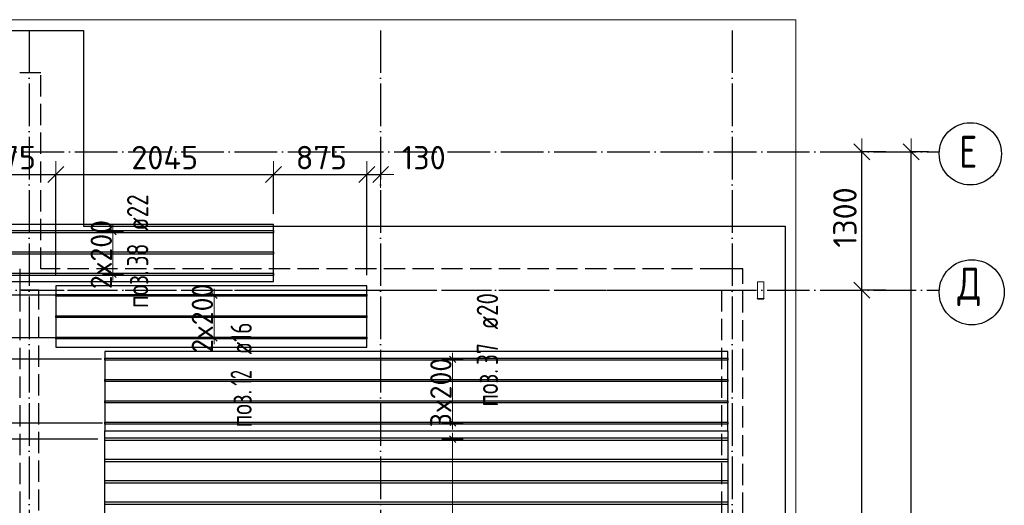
# Model space of a CAD drawing. Header units: millimetres. Extents: x 13527 to 139154, y -122592 to 61893.
# Tile 15 of 130: x 110690 to 119937, y -78120 to -73560. Entities that reach past the tile are written whole.
import ezdxf

# ---------------------------------------------------------------- set-up
doc = ezdxf.new("R2010")
doc.units = ezdxf.units.MM
doc.header["$PDMODE"] = 65
for name, pattern in [('______11', [500, 400, -50, 0, -50]), ('______2', [270, 200, -70]), ('______5', [1100, 800, -100, 100, -100])]:
    doc.linetypes.add(name, pattern=pattern)
for name, color, linetype, lineweight in [('Standard', 7, 'Continuous', 25), ('Размерная линия_ общее', 7, 'Continuous', 13), ('Стальная конструкция_ общее', 7, 'Continuous', 25), ('Стена_ общее', 7, 'Continuous', 35), ('Фундамент_ общее', 7, 'Continuous', 35)]:
    doc.layers.add(name, color=color, linetype=linetype, lineweight=lineweight)
doc.layers.add('Арм.стержн.Доп. Арм верхн.зоны Х', color=7, linetype='Continuous', lineweight=35, true_color=0x8c8cff)
doc.layers.add('Осевая линия_ общее', color=7, linetype='______5', lineweight=13, true_color=0xa0a0a0)
doc.styles.add('ISOCPEUR', font='isocpeur.ttf')
doc.dimstyles.new('DIMSTYLE_16', dxfattribs={"dimtxt": 220, "dimasz": 250, "dimexe": 0, "dimexo": 0, "dimgap": 110, "dimtad": 2, "dimdec": 0, "dimrnd": 1, "dimzin": 12, "dimdsep": 46, "dimtxsty": 'ISOCPEUR', "dimblk1": 'ALL_ML_STRICH', "dimblk2": 'ALL_ML_STRICH', "dimsah": 1, "dimcen": 0, "dimclrd": 7, "dimclre": 256, "dimclrt": 7, "dimadec": 0, "dimazin": 0, "dimtfac": 1, "dimtdec": 0, "dimtix": 1, "dimtmove": 2, "dimatfit": 3, "dimfxl": 0, "dimtzin": 0, "dimlwd": 0, "dimlwe": -3, "dimarcsym": 0})
doc.dimstyles.new('DIMSTYLE_3', dxfattribs={"dimtxt": 220, "dimasz": 250, "dimexe": 0, "dimexo": 0, "dimgap": 110, "dimtad": 2, "dimdec": 0, "dimrnd": 5, "dimzin": 12, "dimdsep": 46, "dimtxsty": 'ISOCPEUR', "dimblk1": 'ALL_ML_STRICH', "dimblk2": 'ALL_ML_STRICH', "dimsah": 1, "dimcen": 0, "dimclrd": 7, "dimclre": 256, "dimclrt": 7, "dimadec": 0, "dimazin": 0, "dimtfac": 1, "dimtdec": 0, "dimtix": 1, "dimtmove": 2, "dimatfit": 3, "dimfxl": 0, "dimtvp": 1.2, "dimtzin": 0, "dimlwd": 0, "dimlwe": -3, "dimarcsym": 0})
doc.dimstyles.new('DIMSTYLE_5', dxfattribs={"dimtxt": 220, "dimasz": 250, "dimexe": 0, "dimexo": 0, "dimgap": 110, "dimtad": 2, "dimdec": 0, "dimrnd": 5, "dimzin": 12, "dimdsep": 46, "dimtxsty": 'ISOCPEUR', "dimblk1": 'ALL_ML_STRICH', "dimblk2": 'ALL_ML_STRICH', "dimsah": 1, "dimcen": 0, "dimclrd": 7, "dimclre": 256, "dimclrt": 7, "dimadec": 0, "dimazin": 0, "dimtfac": 1, "dimtdec": 0, "dimtix": 1, "dimtmove": 2, "dimatfit": 3, "dimfxl": 0, "dimtzin": 0, "dimlwd": 0, "dimlwe": -3, "dimarcsym": 0})

# ---------------------------------------------------------------- blocks, each defined once
blk = doc.blocks.new('СЛОЖНЫЙ_ОБЪЕКТ_4')
at = {"layer": 'Стена_ общее', "color": 9, "linetype": '______2', "lineweight": -3, "true_color": 0xc7c7c7, "transparency": 33554687}
for p, q in [((110890, -74060), (110690, -74060)), ((110890, -75900), (110890, -74060)), ((110690, -75900), (110690, -76100)), ((117280, -75900), (110890, -75900)), ((117480, -75900), (117280, -75900)), ((117480, -89000), (117480, -75900)), ((110690, -76100), (110690, -81000)), ((110870, -76100), (110690, -76100)), ((110870, -76100), (117280, -76100)), ((110870, -81680), (110870, -76100)), ((117280, -76100), (117280, -88800))]:
    blk.add_line(p, q, dxfattribs=at)
blk = doc.blocks.new('ALL_ML_STRICH')
at = {"color": 0, "linetype": 'ByBlock', "lineweight": -2}
for p, q in [((0, -0.5), (0, 0.5)), ((-1, 0), (0.5, 0)), ((-0.3, -0.3), (0.3, 0.3))]:
    blk.add_line(p, q, dxfattribs=at)
blk = doc.blocks.new('*D353')
at = {"layer": 'DEFPOINTS', "color": 7, "linetype": 'Continuous', "lineweight": 13, "transparency": 33554687}
for p in [(111523.1, -77498.9), (109898.7, -81098.9), (111533.2, -81098.9)]:
    blk.add_point(p, dxfattribs=at)
at = {"layer": 'Размерная линия_ общее', "color": 253, "linetype": 'Continuous', "lineweight": -2, "true_color": 0xa0a0a0, "transparency": 33554687}
for p, q in [((111423.1, -77498.9), (109898.7, -77498.9)), ((111433.2, -81098.9), (109898.7, -81098.9))]:
    blk.add_line(p, q, dxfattribs=at)
at = {"layer": 'Размерная линия_ общее', "color": 7, "linetype": 'Continuous', "lineweight": -2, "transparency": 33554687}
blk.add_line((109898.7, -81098.9), (109898.7, -77498.9), dxfattribs=at)
at = {"layer": 'Размерная линия_ общее', "color": 7, "linetype": 'Continuous', "lineweight": 13, "transparency": 33554687, "xscale": 250, "yscale": 250, "zscale": 250}
for p, rotation in [((109898.7, -77498.9), 90), ((109898.7, -81098.9), 270)]:
    blk.add_blockref('ALL_ML_STRICH', p, dxfattribs=dict(at, rotation=rotation))
at = {"layer": 'Размерная линия_ общее', "color": 7, "linetype": 'Continuous', "lineweight": 13, "transparency": 33554687, "insert": (109738.7, -79287.9), "char_height": 220, "width": 880, "attachment_point": 5, "rotation": 90, "style": 'ISOCPEUR'}
blk.add_mtext('\\A1;{3600}', dxfattribs=at)
blk = doc.blocks.new('*D354')
at = {"layer": 'DEFPOINTS', "color": 7, "linetype": 'Continuous', "lineweight": 13, "transparency": 33554687}
for p in [(111566.2, -77347.9), (109898.7, -77498.9), (111523.1, -77498.9)]:
    blk.add_point(p, dxfattribs=at)
at = {"layer": 'Размерная линия_ общее', "color": 253, "linetype": 'Continuous', "lineweight": -2, "true_color": 0xa0a0a0, "transparency": 33554687}
for p, q in [((111466.2, -77347.9), (109898.7, -77347.9)), ((111423.1, -77498.9), (109898.7, -77498.9))]:
    blk.add_line(p, q, dxfattribs=at)
at = {"layer": 'Размерная линия_ общее', "color": 7, "linetype": 'Continuous', "lineweight": -2, "transparency": 33554687}
blk.add_line((109898.7, -77498.9), (109898.7, -77347.9), dxfattribs=at)
at = {"layer": 'Размерная линия_ общее', "color": 7, "linetype": 'Continuous', "lineweight": 13, "transparency": 33554687, "xscale": 250, "yscale": 250, "zscale": 250}
for p, rotation in [((109898.7, -77347.9), 90), ((109898.7, -77498.9), 270)]:
    blk.add_blockref('ALL_ML_STRICH', p, dxfattribs=dict(at, rotation=rotation))
at = {"layer": 'Размерная линия_ общее', "color": 7, "linetype": 'Continuous', "lineweight": 13, "transparency": 33554687, "insert": (109464.9, -77632.5), "char_height": 220, "width": 660, "attachment_point": 5, "rotation": 90, "style": 'ISOCPEUR'}
blk.add_mtext('\\A1;{150}', dxfattribs=at)
blk = doc.blocks.new('*D355')
at = {"layer": 'DEFPOINTS', "color": 7, "linetype": 'Continuous', "lineweight": 13, "transparency": 33554687}
for p in [(111559.5, -76747.9), (109898.7, -77347.9), (111566.2, -77347.9)]:
    blk.add_point(p, dxfattribs=at)
at = {"layer": 'Размерная линия_ общее', "color": 253, "linetype": 'Continuous', "lineweight": -2, "true_color": 0xa0a0a0, "transparency": 33554687}
for p, q in [((111459.5, -76747.9), (109898.7, -76747.9)), ((111466.2, -77347.9), (109898.7, -77347.9))]:
    blk.add_line(p, q, dxfattribs=at)
at = {"layer": 'Размерная линия_ общее', "color": 7, "linetype": 'Continuous', "lineweight": -2, "transparency": 33554687}
blk.add_line((109898.7, -77347.9), (109898.7, -76747.9), dxfattribs=at)
at = {"layer": 'Размерная линия_ общее', "color": 7, "linetype": 'Continuous', "lineweight": 13, "transparency": 33554687, "xscale": 250, "yscale": 250, "zscale": 250}
for p, rotation in [((109898.7, -76747.9), 90), ((109898.7, -77347.9), 270)]:
    blk.add_blockref('ALL_ML_STRICH', p, dxfattribs=dict(at, rotation=rotation))
at = {"layer": 'Размерная линия_ общее', "color": 7, "linetype": 'Continuous', "lineweight": 13, "transparency": 33554687, "insert": (109738.7, -77036.9), "char_height": 220, "width": 660, "attachment_point": 5, "rotation": 90, "style": 'ISOCPEUR'}
blk.add_mtext('\\A1;{600}', dxfattribs=at)
blk = doc.blocks.new('*D356')
at = {"layer": 'DEFPOINTS', "color": 7, "linetype": 'Continuous', "lineweight": 13, "transparency": 33554687}
for p in [(111172.3, -76547.9), (109898.7, -76747.9), (111559.5, -76747.9)]:
    blk.add_point(p, dxfattribs=at)
at = {"layer": 'Размерная линия_ общее', "color": 253, "linetype": 'Continuous', "lineweight": -2, "true_color": 0xa0a0a0, "transparency": 33554687}
for p, q in [((111072.3, -76547.9), (109898.7, -76547.9)), ((111459.5, -76747.9), (109898.7, -76747.9))]:
    blk.add_line(p, q, dxfattribs=at)
at = {"layer": 'Размерная линия_ общее', "color": 7, "linetype": 'Continuous', "lineweight": -2, "transparency": 33554687}
blk.add_line((109898.7, -76747.9), (109898.7, -76547.9), dxfattribs=at)
at = {"layer": 'Размерная линия_ общее', "color": 7, "linetype": 'Continuous', "lineweight": 13, "transparency": 33554687, "xscale": 250, "yscale": 250, "zscale": 250}
for p, rotation in [((109898.7, -76547.9), 90), ((109898.7, -76747.9), 270)]:
    blk.add_blockref('ALL_ML_STRICH', p, dxfattribs=dict(at, rotation=rotation))
at = {"layer": 'Размерная линия_ общее', "color": 7, "linetype": 'Continuous', "lineweight": 13, "transparency": 33554687, "insert": (109386, -76954.8), "char_height": 220, "width": 660, "attachment_point": 5, "rotation": 90, "style": 'ISOCPEUR'}
blk.add_mtext('\\A1;{200}', dxfattribs=at)
blk = doc.blocks.new('*D357')
at = {"layer": 'DEFPOINTS', "color": 7, "linetype": 'Continuous', "lineweight": 13, "transparency": 33554687}
for p in [(111139.2, -76147.9), (109898.7, -76547.9), (111172.3, -76547.9)]:
    blk.add_point(p, dxfattribs=at)
at = {"layer": 'Размерная линия_ общее', "color": 253, "linetype": 'Continuous', "lineweight": -2, "true_color": 0xa0a0a0, "transparency": 33554687}
for p, q in [((111039.2, -76147.9), (109898.7, -76147.9)), ((111072.3, -76547.9), (109898.7, -76547.9))]:
    blk.add_line(p, q, dxfattribs=at)
at = {"layer": 'Размерная линия_ общее', "color": 7, "linetype": 'Continuous', "lineweight": -2, "transparency": 33554687}
blk.add_line((109898.7, -76547.9), (109898.7, -76147.9), dxfattribs=at)
at = {"layer": 'Размерная линия_ общее', "color": 7, "linetype": 'Continuous', "lineweight": 13, "transparency": 33554687, "xscale": 250, "yscale": 250, "zscale": 250}
for p, rotation in [((109898.7, -76147.9), 90), ((109898.7, -76547.9), 270)]:
    blk.add_blockref('ALL_ML_STRICH', p, dxfattribs=dict(at, rotation=rotation))
at = {"layer": 'Размерная линия_ общее', "color": 7, "linetype": 'Continuous', "lineweight": 13, "transparency": 33554687, "insert": (109411.5, -76030.8), "char_height": 220, "width": 660, "attachment_point": 5, "rotation": 90, "style": 'ISOCPEUR'}
blk.add_mtext('\\A1;{400}', dxfattribs=at)
blk = doc.blocks.new('*D358')
at = {"layer": 'DEFPOINTS', "color": 7, "linetype": 'Continuous', "lineweight": 13, "transparency": 33554687}
for p in [(110263.3, -75950), (109898.7, -76147.9), (111139.2, -76147.9)]:
    blk.add_point(p, dxfattribs=at)
at = {"layer": 'Размерная линия_ общее', "color": 253, "linetype": 'Continuous', "lineweight": -2, "true_color": 0xa0a0a0, "transparency": 33554687}
for p, q in [((110163.3, -75950), (109898.7, -75950)), ((111039.2, -76147.9), (109898.7, -76147.9))]:
    blk.add_line(p, q, dxfattribs=at)
at = {"layer": 'Размерная линия_ общее', "color": 7, "linetype": 'Continuous', "lineweight": -2, "transparency": 33554687}
blk.add_line((109898.7, -76147.9), (109898.7, -75950), dxfattribs=at)
at = {"layer": 'Размерная линия_ общее', "color": 7, "linetype": 'Continuous', "lineweight": 13, "transparency": 33554687, "xscale": 250, "yscale": 250, "zscale": 250}
for p, rotation in [((109898.7, -75950), 90), ((109898.7, -76147.9), 270)]:
    blk.add_blockref('ALL_ML_STRICH', p, dxfattribs=dict(at, rotation=rotation))
at = {"layer": 'Размерная линия_ общее', "color": 7, "linetype": 'Continuous', "lineweight": 13, "transparency": 33554687, "insert": (109426.1, -75325.3), "char_height": 220, "width": 660, "attachment_point": 5, "rotation": 90, "style": 'ISOCPEUR'}
blk.add_mtext('\\A1;{200}', dxfattribs=at)
blk = doc.blocks.new('*D360')
at = {"layer": 'DEFPOINTS', "color": 7, "linetype": 'Continuous', "lineweight": 13, "transparency": 33554687}
for p in [(110154.2, -75014.9), (110154.2, -75482), (111029.6, -76059.8)]:
    blk.add_point(p, dxfattribs=at)
at = {"layer": 'Размерная линия_ общее', "color": 253, "linetype": 'Continuous', "lineweight": -2, "true_color": 0xa0a0a0, "transparency": 33554687}
for p, q in [((110154.2, -75382), (110154.2, -75014.9)), ((111029.6, -75959.8), (111029.6, -75014.9))]:
    blk.add_line(p, q, dxfattribs=at)
at = {"layer": 'Размерная линия_ общее', "color": 7, "linetype": 'Continuous', "lineweight": -2, "transparency": 33554687}
blk.add_line((110154.2, -75014.9), (111029.6, -75014.9), dxfattribs=at)
at = {"layer": 'Размерная линия_ общее', "color": 7, "linetype": 'Continuous', "lineweight": 13, "transparency": 33554687, "xscale": 250, "yscale": 250, "zscale": 250, "rotation": 180}
blk.add_blockref('ALL_ML_STRICH', (110154.2, -75014.9), dxfattribs=at)
at = {"layer": 'Размерная линия_ общее', "color": 7, "linetype": 'Continuous', "lineweight": 13, "transparency": 33554687, "xscale": 250, "yscale": 250, "zscale": 250}
blk.add_blockref('ALL_ML_STRICH', (111029.6, -75014.9), dxfattribs=at)
at = {"layer": 'Размерная линия_ общее', "color": 7, "linetype": 'Continuous', "lineweight": 13, "transparency": 33554687, "insert": (110602.9, -74854.9), "char_height": 220, "width": 660, "attachment_point": 5, "style": 'ISOCPEUR'}
blk.add_mtext('\\A1;{875}', dxfattribs=at)
blk = doc.blocks.new('*D361')
at = {"layer": 'DEFPOINTS', "color": 7, "linetype": 'Continuous', "lineweight": 13, "transparency": 33554687}
for p in [(111029.6, -75014.9), (113074.2, -75482), (111029.6, -76059.8)]:
    blk.add_point(p, dxfattribs=at)
at = {"layer": 'Размерная линия_ общее', "color": 253, "linetype": 'Continuous', "lineweight": -2, "true_color": 0xa0a0a0, "transparency": 33554687}
for p, q in [((111029.6, -75959.8), (111029.6, -75014.9)), ((113074.2, -75382), (113074.2, -75014.9))]:
    blk.add_line(p, q, dxfattribs=at)
at = {"layer": 'Размерная линия_ общее', "color": 7, "linetype": 'Continuous', "lineweight": -2, "transparency": 33554687}
blk.add_line((111029.6, -75014.9), (113074.2, -75014.9), dxfattribs=at)
at = {"layer": 'Размерная линия_ общее', "color": 7, "linetype": 'Continuous', "lineweight": 13, "transparency": 33554687, "xscale": 250, "yscale": 250, "zscale": 250, "rotation": 180}
blk.add_blockref('ALL_ML_STRICH', (111029.6, -75014.9), dxfattribs=at)
at = {"layer": 'Размерная линия_ общее', "color": 7, "linetype": 'Continuous', "lineweight": 13, "transparency": 33554687, "xscale": 250, "yscale": 250, "zscale": 250}
blk.add_blockref('ALL_ML_STRICH', (113074.2, -75014.9), dxfattribs=at)
at = {"layer": 'Размерная линия_ общее', "color": 7, "linetype": 'Continuous', "lineweight": 13, "transparency": 33554687, "insert": (112051.9, -74854.9), "char_height": 220, "width": 880, "attachment_point": 5, "style": 'ISOCPEUR'}
blk.add_mtext('\\A1;{2045}', dxfattribs=at)
blk = doc.blocks.new('*D362')
at = {"layer": 'DEFPOINTS', "color": 7, "linetype": 'Continuous', "lineweight": 13, "transparency": 33554687}
for p in [(113074.2, -75014.9), (113074.2, -75482), (113949.6, -76059.8)]:
    blk.add_point(p, dxfattribs=at)
at = {"layer": 'Размерная линия_ общее', "color": 253, "linetype": 'Continuous', "lineweight": -2, "true_color": 0xa0a0a0, "transparency": 33554687}
for p, q in [((113074.2, -75382), (113074.2, -75014.9)), ((113949.6, -75959.8), (113949.6, -75014.9))]:
    blk.add_line(p, q, dxfattribs=at)
at = {"layer": 'Размерная линия_ общее', "color": 7, "linetype": 'Continuous', "lineweight": -2, "transparency": 33554687}
blk.add_line((113074.2, -75014.9), (113949.6, -75014.9), dxfattribs=at)
at = {"layer": 'Размерная линия_ общее', "color": 7, "linetype": 'Continuous', "lineweight": 13, "transparency": 33554687, "xscale": 250, "yscale": 250, "zscale": 250, "rotation": 180}
blk.add_blockref('ALL_ML_STRICH', (113074.2, -75014.9), dxfattribs=at)
at = {"layer": 'Размерная линия_ общее', "color": 7, "linetype": 'Continuous', "lineweight": 13, "transparency": 33554687, "xscale": 250, "yscale": 250, "zscale": 250}
blk.add_blockref('ALL_ML_STRICH', (113949.6, -75014.9), dxfattribs=at)
at = {"layer": 'Размерная линия_ общее', "color": 7, "linetype": 'Continuous', "lineweight": 13, "transparency": 33554687, "insert": (113522.9, -74854.9), "char_height": 220, "width": 660, "attachment_point": 5, "style": 'ISOCPEUR'}
blk.add_mtext('\\A1;{875}', dxfattribs=at)
blk = doc.blocks.new('*D363')
at = {"layer": 'DEFPOINTS', "color": 7, "linetype": 'Continuous', "lineweight": 13, "transparency": 33554687}
for p in [(114080, -74942.4), (113949.6, -75014.9), (113949.6, -76059.8)]:
    blk.add_point(p, dxfattribs=at)
at = {"layer": 'Размерная линия_ общее', "color": 253, "linetype": 'Continuous', "lineweight": -2, "true_color": 0xa0a0a0, "transparency": 33554687}
for p, q in [((113949.6, -75959.8), (113949.6, -75014.9)), ((114080, -75014.9), (114080, -75014.9))]:
    blk.add_line(p, q, dxfattribs=at)
at = {"layer": 'Размерная линия_ общее', "color": 7, "linetype": 'Continuous', "lineweight": -2, "transparency": 33554687}
blk.add_line((113949.6, -75014.9), (114080, -75014.9), dxfattribs=at)
at = {"layer": 'Размерная линия_ общее', "color": 7, "linetype": 'Continuous', "lineweight": 13, "transparency": 33554687, "xscale": 250, "yscale": 250, "zscale": 250, "rotation": 180}
blk.add_blockref('ALL_ML_STRICH', (113949.6, -75014.9), dxfattribs=at)
at = {"layer": 'Размерная линия_ общее', "color": 7, "linetype": 'Continuous', "lineweight": 13, "transparency": 33554687, "xscale": 250, "yscale": 250, "zscale": 250}
blk.add_blockref('ALL_ML_STRICH', (114080, -75014.9), dxfattribs=at)
at = {"layer": 'Размерная линия_ общее', "color": 7, "linetype": 'Continuous', "lineweight": 13, "transparency": 33554687, "insert": (114483.8, -74855.8), "char_height": 220, "width": 660, "attachment_point": 5, "style": 'ISOCPEUR'}
blk.add_mtext('\\A1;{130}', dxfattribs=at)
blk = doc.blocks.new('*D631')
at = {"layer": 'DEFPOINTS', "color": 7, "linetype": 'Continuous', "lineweight": 13, "transparency": 33554687}
for p in [(118845.4, -76100), (118600, -81600), (118845.4, -81600)]:
    blk.add_point(p, dxfattribs=at)
at = {"layer": 'Размерная линия_ общее', "color": 253, "linetype": 'Continuous', "lineweight": -2, "true_color": 0xa0a0a0, "transparency": 33554687}
for p, q in [((118825.4, -76100), (118600, -76100)), ((118825.4, -81600), (118600, -81600))]:
    blk.add_line(p, q, dxfattribs=at)
at = {"layer": 'Размерная линия_ общее', "color": 7, "linetype": 'Continuous', "lineweight": -2, "transparency": 33554687}
blk.add_line((118600, -81600), (118600, -76100), dxfattribs=at)
at = {"layer": 'Размерная линия_ общее', "color": 7, "linetype": 'Continuous', "lineweight": 13, "transparency": 33554687, "xscale": 250, "yscale": 250, "zscale": 250}
for p, rotation in [((118600, -76100), 90), ((118600, -81600), 270)]:
    blk.add_blockref('ALL_ML_STRICH', p, dxfattribs=dict(at, rotation=rotation))
at = {"layer": 'Размерная линия_ общее', "color": 7, "linetype": 'Continuous', "lineweight": 13, "transparency": 33554687, "insert": (118440, -78839), "char_height": 220, "width": 880, "attachment_point": 5, "rotation": 90, "style": 'ISOCPEUR'}
blk.add_mtext('\\A1;{5500}', dxfattribs=at)
blk = doc.blocks.new('*D632')
at = {"layer": 'DEFPOINTS', "color": 7, "linetype": 'Continuous', "lineweight": 13, "transparency": 33554687}
for p in [(118845.4, -74800), (118600, -76100), (118845.4, -76100)]:
    blk.add_point(p, dxfattribs=at)
at = {"layer": 'Размерная линия_ общее', "color": 253, "linetype": 'Continuous', "lineweight": -2, "true_color": 0xa0a0a0, "transparency": 33554687}
for p, q in [((118825.4, -74800), (118600, -74800)), ((118825.4, -76100), (118600, -76100))]:
    blk.add_line(p, q, dxfattribs=at)
at = {"layer": 'Размерная линия_ общее', "color": 7, "linetype": 'Continuous', "lineweight": -2, "transparency": 33554687}
blk.add_line((118600, -76100), (118600, -74800), dxfattribs=at)
at = {"layer": 'Размерная линия_ общее', "color": 7, "linetype": 'Continuous', "lineweight": 13, "transparency": 33554687, "xscale": 250, "yscale": 250, "zscale": 250}
for p, rotation in [((118600, -74800), 90), ((118600, -76100), 270)]:
    blk.add_blockref('ALL_ML_STRICH', p, dxfattribs=dict(at, rotation=rotation))
at = {"layer": 'Размерная линия_ общее', "color": 7, "linetype": 'Continuous', "lineweight": 13, "transparency": 33554687, "insert": (118440, -75417), "char_height": 220, "width": 880, "attachment_point": 5, "rotation": 90, "style": 'ISOCPEUR'}
blk.add_mtext('\\A1;{1300}', dxfattribs=at)
blk = doc.blocks.new('*D633')
at = {"layer": 'DEFPOINTS', "color": 7, "linetype": 'Continuous', "lineweight": 13, "transparency": 33554687}
for p in [(119325.4, -74800), (119061.2, -90000), (119325.4, -90000)]:
    blk.add_point(p, dxfattribs=at)
at = {"layer": 'Размерная линия_ общее', "color": 253, "linetype": 'Continuous', "lineweight": -2, "true_color": 0xa0a0a0, "transparency": 33554687}
for p, q in [((119225.4, -74800), (119061.2, -74800)), ((119225.4, -90000), (119061.2, -90000))]:
    blk.add_line(p, q, dxfattribs=at)
at = {"layer": 'Размерная линия_ общее', "color": 7, "linetype": 'Continuous', "lineweight": -2, "transparency": 33554687}
blk.add_line((119061.2, -90000), (119061.2, -74800), dxfattribs=at)
at = {"layer": 'Размерная линия_ общее', "color": 7, "linetype": 'Continuous', "lineweight": 13, "transparency": 33554687, "xscale": 250, "yscale": 250, "zscale": 250}
for p, rotation in [((119061.2, -74800), 90), ((119061.2, -90000), 270)]:
    blk.add_blockref('ALL_ML_STRICH', p, dxfattribs=dict(at, rotation=rotation))
at = {"layer": 'Размерная линия_ общее', "color": 7, "linetype": 'Continuous', "lineweight": 13, "transparency": 33554687, "insert": (118901.2, -82367), "char_height": 220, "width": 1100, "attachment_point": 5, "rotation": 90, "style": 'ISOCPEUR'}
blk.add_mtext('\\A1;{15200}', dxfattribs=at)

msp = doc.modelspace()

# ---------------------------------------------------------------- linework, layer by layer
at = {"layer": 'Standard', "color": 7, "linetype": 'Continuous', "lineweight": 13, "transparency": 33554687}
msp.add_lwpolyline([(75100, -90750), (117980, -90750), (117980, -73560), (75100, -73560), (75100, -90750)], dxfattribs=at)
at = {"layer": 'Арм.стержн.Доп. Арм верхн.зоны Х', "color": 7, "linetype": 'Continuous', "lineweight": 25, "transparency": 33554687}
for p, q in [((111596.2, -75580), (111536.2, -75520)), ((111596.2, -75980), (111536.2, -75920)), ((112545.6, -76177.9), (112485.6, -76117.9)), ((112545.6, -76577.9), (112485.6, -76517.9)), ((114785.4, -76777.9), (114725.4, -76717.9)), ((114785.4, -77377.9), (114725.4, -77317.9)), ((114785.4, -77528.9), (114725.4, -77468.9))]:
    msp.add_line(p, q, dxfattribs=at)
at = {"layer": 'Арм.стержн.Доп. Арм верхн.зоны Х', "color": 7, "linetype": 'Continuous', "lineweight": 13, "transparency": 33554687}
for p, q in [((111566.2, -75550), (111566.2, -75490)), ((111566.2, -75950), (111566.2, -75550)), ((111566.2, -75950), (111566.2, -76010)), ((112515.6, -76147.9), (112515.6, -76087.9)), ((112515.6, -76547.9), (112515.6, -76147.9)), ((112515.6, -76547.9), (112515.6, -76607.9)), ((114755.4, -76747.9), (114755.4, -76687.9)), ((114755.4, -77347.9), (114755.4, -76747.9)), ((114755.4, -77347.9), (114755.4, -77407.9)), ((114755.4, -77498.9), (114755.4, -77438.9))]:
    msp.add_line(p, q, dxfattribs=at)
at = {"layer": 'Арм.стержн.Доп. Арм верхн.зоны Х', "color": 253, "linetype": 'Continuous', "lineweight": -3, "true_color": 0xa0a0a0, "transparency": 33554687}
for p, q in [((111566.2, -75550), (111466.2, -75550)), ((111566.2, -75550), (111666.2, -75550)), ((111566.2, -75950), (111466.2, -75950)), ((111566.2, -75950), (111666.2, -75950)), ((112515.6, -76147.9), (112415.6, -76147.9)), ((112515.6, -76147.9), (112615.6, -76147.9)), ((112515.6, -76547.9), (112415.6, -76547.9)), ((112515.6, -76547.9), (112615.6, -76547.9)), ((114755.4, -76747.9), (114655.4, -76747.9)), ((114755.4, -76747.9), (114855.4, -76747.9)), ((114755.4, -77347.9), (114655.4, -77347.9)), ((114755.4, -77347.9), (114855.4, -77347.9)), ((114755.4, -77498.9), (114655.4, -77498.9)), ((114755.4, -77498.9), (114855.4, -77498.9))]:
    msp.add_line(p, q, dxfattribs=at)
at = {"layer": 'Арм.стержн.Доп. Арм верхн.зоны Х', "color": 52, "linetype": 'Continuous', "lineweight": 25, "transparency": 33554687}
for points in [[(113074.2, -75482), (110154.2, -75482), (110154.2, -76018), (113074.2, -76018), (113074.2, -75482)], [(113949.6, -76059.8), (111029.6, -76059.8), (111029.6, -76635.9), (113949.6, -76635.9), (113949.6, -76059.8)], [(117339.1, -76674.9), (111489.1, -76674.9), (111489.1, -77420.9), (117339.1, -77420.9), (117339.1, -76674.9)], [(117339.1, -81176.9), (111489.1, -81176.9), (111489.1, -77420.9), (117339.1, -77420.9), (117339.1, -81176.9)]]:
    msp.add_lwpolyline(points, dxfattribs=at)
at = {"layer": 'Арм.стержн.Доп. Арм верхн.зоны Х', "color": 7, "linetype": 'Continuous', "lineweight": 25, "transparency": 33554687}
for points in [[(113074.2, -75561), (110154.2, -75561), (110154.2, -75539), (113074.2, -75539), (113074.2, -75561)], [(113074.2, -75761), (110154.2, -75761), (110154.2, -75739), (113074.2, -75739), (113074.2, -75761)], [(113074.2, -75961), (110154.2, -75961), (110154.2, -75939), (113074.2, -75939), (113074.2, -75961)], [(113949.6, -76155.9), (111029.6, -76155.9), (111029.6, -76139.9), (113949.6, -76139.9), (113949.6, -76155.9)], [(113949.6, -76355.9), (111029.6, -76355.9), (111029.6, -76339.9), (113949.6, -76339.9), (113949.6, -76355.9)], [(113949.6, -76555.9), (111029.6, -76555.9), (111029.6, -76539.9), (113949.6, -76539.9), (113949.6, -76555.9)], [(117339.1, -76757.9), (111489.1, -76757.9), (111489.1, -76737.9), (117339.1, -76737.9), (117339.1, -76757.9)], [(117339.1, -76957.9), (111489.1, -76957.9), (111489.1, -76937.9), (117339.1, -76937.9), (117339.1, -76957.9)], [(117339.1, -77157.9), (111489.1, -77157.9), (111489.1, -77137.9), (117339.1, -77137.9), (117339.1, -77157.9)], [(117339.1, -77357.9), (111489.1, -77357.9), (111489.1, -77337.9), (117339.1, -77337.9), (117339.1, -77357.9)], [(117339.1, -77511.4), (111489.1, -77511.4), (111489.1, -77486.4), (117339.1, -77486.4), (117339.1, -77511.4)], [(117339.1, -77711.4), (111489.1, -77711.4), (111489.1, -77686.4), (117339.1, -77686.4), (117339.1, -77711.4)], [(117339.1, -77911.4), (111489.1, -77911.4), (111489.1, -77886.4), (117339.1, -77886.4), (117339.1, -77911.4)], [(117339.1, -78111.4), (111489.1, -78111.4), (111489.1, -78086.4), (117339.1, -78086.4), (117339.1, -78111.4)]]:
    msp.add_lwpolyline(points, dxfattribs=at)
at = {"layer": 'Арм.стержн.Доп. Арм верхн.зоны Х', "color": 7, "linetype": 'Continuous', "lineweight": 13, "transparency": 33554687}
msp.add_lwpolyline([(114755.4, -81098.9), (114755.4, -80138.9), (114755.4, -80138.9), (114755.4, -80138.9), (114755.4, -80138.9), (114755.4, -78458.9), (114755.4, -78458.9), (114755.4, -77498.9)], dxfattribs=at)
at = {"layer": 'Осевая линия_ общее', "color": 253, "linetype": '______11', "lineweight": -3, "true_color": 0xa0a0a0, "transparency": 33554687}
for p, q in [((110780, -73660), (110780, -91877.9)), ((114080, -73660), (114080, -91877.9)), ((117380, -73660), (117380, -91877.9)), ((75200, -74800), (119325.4, -74800)), ((75200, -76100), (119325.4, -76100))]:
    msp.add_line(p, q, dxfattribs=at)
at = {"layer": 'Осевая линия_ общее', "color": 7, "linetype": 'Continuous', "lineweight": -3, "transparency": 33554687}
for centre, radius in [((119617.8, -74819.5), 292.4), ((119631.2, -76119.5), 305.8)]:
    msp.add_circle(centre, radius, dxfattribs=at)
at = {"layer": 'Стальная конструкция_ общее', "color": 253, "linetype": '______2', "lineweight": 18, "true_color": 0xababab, "transparency": 33554687}
for p, q in [((117620, -76176.9), (117620, -76020)), ((117620, -76020), (117680, -76020)), ((117620, -76176.9), (117620, -76020)), ((117620, -76020), (117680, -76020)), ((117680, -76020), (117680, -76176.9)), ((117680, -76020), (117680, -76176.9))]:
    msp.add_line(p, q, dxfattribs=at)
at = {"layer": 'Стальная конструкция_ общее', "color": 7, "linetype": 'Continuous', "lineweight": 25, "transparency": 33554687}
for p, q in [((117620, -76180), (117620, -76176.9)), ((117620, -76176.9), (117680, -76176.9)), ((117620, -76180), (117620, -76176.9)), ((117620, -76176.9), (117680, -76176.9)), ((117620, -76180), (117680, -76180)), ((117620, -76180), (117680, -76180)), ((117680, -76176.9), (117680, -76180)), ((117680, -76176.9), (117680, -76180))]:
    msp.add_line(p, q, dxfattribs=at)
at = {"layer": 'Фундамент_ общее', "color": 7, "lineweight": 25, "transparency": 33554687}
for p, q in [((102430, -73660), (111290, -73660)), ((111290, -73660), (111290, -75500)), ((111290, -75500), (117880, -75500)), ((117880, -75500), (117880, -89400))]:
    msp.add_line(p, q, dxfattribs=at)
at = {"layer": 'Фундамент_ общее', "color": 7, "linetype": 'Continuous', "lineweight": 25, "transparency": 33554687}
for p, q in [((102430, -73660), (111290, -73660)), ((111290, -73660), (111290, -75500)), ((111290, -75500), (117880, -75500)), ((117880, -75500), (117880, -89400))]:
    msp.add_line(p, q, dxfattribs=at)

# ---------------------------------------------------------------- block references
at = {"layer": 'Стена_ общее', "color": 9, "linetype": '______2', "lineweight": -3, "true_color": 0xc7c7c7, "transparency": 33554687}
msp.add_blockref('СЛОЖНЫЙ_ОБЪЕКТ_4', (0, 0), dxfattribs=at)

# ---------------------------------------------------------------- texts
at = {"layer": 'Арм.стержн.Доп. Арм верхн.зоны Х', "color": 7, "linetype": 'Continuous', "lineweight": 25, "transparency": 33554687, "char_height": 200, "attachment_point": 7, "rotation": 90, "style": 'ISOCPEUR'}
for s, insert, width in [('\\W0.79; ø22 ', (111897.8, -75642.9), 661.987), ('\\W0.73;38', (111897.8, -75876.3), 306.006), ('\\W0.77;поз.', (111897.8, -76267.9), 468.039), ('\\W0.79; ø20 ', (115182.3, -76569.2), 661.987), ('\\W0.74; ø16 ', (112869.8, -76796.9), 624.254), ('\\W0.73;37', (115182.3, -76802.5), 306.007), ('\\W0.62;12', (112869.8, -76996.9), 262.378), ('\\W0.77;поз.', (115182.3, -77194.2), 468.039), ('\\W0.77;поз.', (112869.8, -77388.6), 468.039)]:
    msp.add_mtext(s, dxfattribs=dict(at, insert=insert, width=width))
at = {"layer": 'Арм.стержн.Доп. Арм верхн.зоны Х', "color": 7, "linetype": 'Continuous', "lineweight": 13, "transparency": 33554687, "char_height": 200, "width": 793.963, "attachment_point": 7, "rotation": 90, "style": 'ISOCPEUR'}
for s, insert in [('\\W0.95;2x200', (111556.2, -76090)), ('\\W0.95;2x200', (112505.6, -76687.9)), ('\\W0.95;3x200', (114745.4, -77387.9))]:
    msp.add_mtext(s, dxfattribs=dict(at, insert=insert))
at = {"layer": 'Осевая линия_ общее', "color": 7, "linetype": 'Continuous', "lineweight": -3, "transparency": 33554687, "char_height": 300, "attachment_point": 7, "style": 'ISOCPEUR'}
for s, insert, width in [('\\W0.78;Е', (119512.8, -74950), 326.407), ('\\W0.82;Д', (119496.2, -76250), 392.646)]:
    msp.add_mtext(s, dxfattribs=dict(at, insert=insert, width=width))

# ---------------------------------------------------------------- dimensions: what is measured, and where the dimension line sits
at = {"layer": 'Размерная линия_ общее', "color": 7, "linetype": 'Continuous', "lineweight": 13, "transparency": 33554687}
for base, p1, p2, dimstyle, picture, middle in [((111029.6, -75014.9), (110154.2, -75382), (111029.6, -75959.8), 'DIMSTYLE_5', '*D360', (110602.9, -74854.9)), ((113074.2, -75014.9), (111029.6, -75959.8), (113074.2, -75382), 'DIMSTYLE_5', '*D361', (112051.9, -74854.9)), ((113949.6, -75014.9), (113074.2, -75382), (113949.6, -75959.8), 'DIMSTYLE_5', '*D362', (113522.9, -74854.9)), ((114080, -75014.9), (113949.6, -75959.8), (114080, -75014.9), 'DIMSTYLE_3', '*D363', (114483.8, -74855.8))]:
    dim = msp.add_linear_dim(base=base, p1=p1, p2=p2, dimstyle=dimstyle, override={"dimpost": '<>', "dimclrd": 7, "dimclre": 253, "dimclrt": 7, "dimlwd": 0, "dimlwe": 65533}, dxfattribs=at)
    dim.commit()
    dim.dimension.update_dxf_attribs({"geometry": picture, "text_midpoint": middle, "dimtype": 160})
for base, p1, p2, dimstyle, picture, middle in [((118600, -74800), (118825.4, -76100), (118825.4, -74800), 'DIMSTYLE_5', '*D632', (118440, -75417)), ((119061.2, -74800), (119225.4, -90000), (119225.4, -74800), 'DIMSTYLE_16', '*D633', (118901.2, -82367)), ((109898.7, -75950), (111039.2, -76147.9), (110163.3, -75950), 'DIMSTYLE_3', '*D358', (109426.1, -75325.3)), ((109898.7, -76147.9), (111072.3, -76547.9), (111039.2, -76147.9), 'DIMSTYLE_3', '*D357', (109411.5, -76030.8)), ((118600, -76100), (118825.4, -81600), (118825.4, -76100), 'DIMSTYLE_5', '*D631', (118440, -78839)), ((109898.7, -76547.9), (111459.5, -76747.9), (111072.3, -76547.9), 'DIMSTYLE_3', '*D356', (109386, -76954.8)), ((109898.7, -76747.9), (111466.2, -77347.9), (111459.5, -76747.9), 'DIMSTYLE_3', '*D355', (109738.7, -77036.9)), ((109898.7, -77347.9), (111423.1, -77498.9), (111466.2, -77347.9), 'DIMSTYLE_3', '*D354', (109464.9, -77632.5)), ((109898.7, -77498.9), (111433.2, -81098.9), (111423.1, -77498.9), 'DIMSTYLE_5', '*D353', (109738.7, -79287.9))]:
    dim = msp.add_linear_dim(base=base, p1=p1, p2=p2, angle=90, dimstyle=dimstyle, override={"dimpost": '<>', "dimclrd": 7, "dimclre": 253, "dimclrt": 7, "dimlwd": 0, "dimlwe": 65533}, dxfattribs=at)
    dim.commit()
    dim.dimension.update_dxf_attribs({"geometry": picture, "text_midpoint": middle, "dimtype": 160})

doc.saveas('drawing.dxf')
